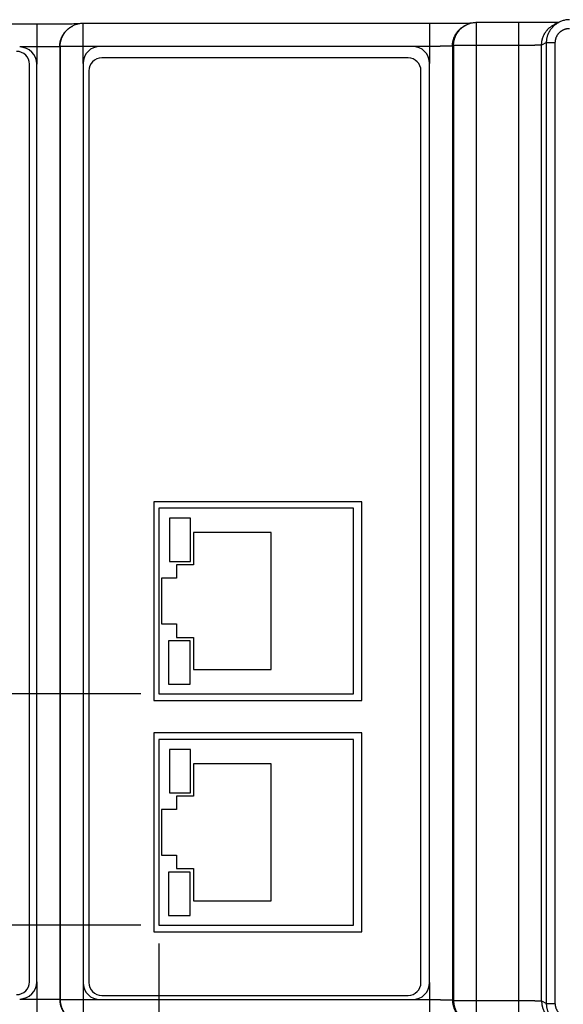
# Model space of a CAD drawing. Header units: inches. Extents: x 0 to 34, y 0 to 22.
# Tile 46 of 105: x 11.5 to 13.4, y 15.6 to 19. Entities that reach past the tile are written whole.
import ezdxf

# ---------------------------------------------------------------- set-up
doc = ezdxf.new("R2010")
doc.units = ezdxf.units.IN
doc.header["$LTSCALE"] = 1.87
doc.header["$MEASUREMENT"] = 0
doc.layers.get('0').update_dxf_attribs({"linetype": 'CONTINUOUS'})
doc.layers.add('DIMENSIONS', color=7, linetype='CONTINUOUS')
doc.styles.get("Standard").update_dxf_attribs({"font": 'txt', "width": 0.8})
doc.dimstyles.new('DIMSTYLE_1', dxfattribs={"dimtxt": 0.125, "dimasz": 0.18, "dimexe": 0.18, "dimexo": 0.0625, "dimgap": 0.09, "dimtad": 0, "dimtih": 1, "dimtoh": 1, "dimzin": 4, "dimdsep": 46, "dimtxsty": 'STANDARD', "dimblk": '_FILLED', "dimblk1": '_FILLED', "dimblk2": '_FILLED', "dimcen": 0.09, "dimadec": 0, "dimazin": 0, "dimtp": 0.02, "dimtm": 0.02, "dimtfac": 1, "dimtofl": 0, "dimtmove": 0, "dimatfit": 3, "dimldrblk": '_FILLED', "dimfxl": 1, "dimtolj": 1, "dimtzin": 4, "dimarcsym": 0})

# ---------------------------------------------------------------- blocks, each defined once
blk = doc.blocks.new('_FILLED')
at = {"color": 0, "linetype": 'BYBLOCK'}
blk.add_solid([(0, 0), (-1, 0.174), (-1, -0.174)], dxfattribs=at)
blk = doc.blocks.new('*D0')
at = {"layer": 'DIMENSIONS', "color": 2, "linetype": 'CONTINUOUS'}
for p, q in [((11.9755, 15.7939), (11.9755, 13.8833)), ((9.8887, 15.5649), (9.8887, 13.8833)), ((9.8887, 14.0083), (10.3071, 14.0083)), ((11.9755, 14.0083), (11.5571, 14.0083))]:
    blk.add_line(p, q, dxfattribs=at)
at = {"layer": 'DIMENSIONS', "color": 2, "linetype": 'CONTINUOUS', "xscale": 0.18, "yscale": 0.18, "zscale": 0.18, "rotation": 180}
blk.add_blockref('_FILLED', (9.8887, 14.0083), dxfattribs=at)
at = {"layer": 'DIMENSIONS', "color": 2, "linetype": 'CONTINUOUS', "xscale": 0.18, "yscale": 0.18, "zscale": 0.18}
blk.add_blockref('_FILLED', (11.9755, 14.0083), dxfattribs=at)
at = {"layer": 'DIMENSIONS', "color": 2, "linetype": 'CONTINUOUS', "width": 0.8}
for s, p in [('[', (10.8946, 13.9458)), (']', (11.3946, 13.9458)), ('2.09', (10.3696, 13.9458)), ('53.1', (10.9946, 13.9458))]:
    blk.add_text(s, height=0.125, dxfattribs=at).set_placement(p)
blk = doc.blocks.new('*D3')
at = {"layer": 'DIMENSIONS', "color": 2, "linetype": 'CONTINUOUS'}
for p, q in [((9.1387, 15.8564), (9.1387, 16.2164)), ((11.913, 15.8564), (9.0137, 15.8564)), ((9.9337, 15.5236), (9.0137, 15.5236)), ((9.1387, 15.5236), (9.1387, 14.9113)), ((9.1387, 14.9113), (8.8067, 14.9113))]:
    blk.add_line(p, q, dxfattribs=at)
at = {"layer": 'DIMENSIONS', "color": 2, "linetype": 'CONTINUOUS', "xscale": 0.18, "yscale": 0.18, "zscale": 0.18}
for p, rotation in [((9.1387, 15.8564), 270), ((9.1387, 15.5236), 90)]:
    blk.add_blockref('_FILLED', p, dxfattribs=dict(at, rotation=rotation))
at = {"layer": 'DIMENSIONS', "color": 2, "linetype": 'CONTINUOUS', "width": 0.8}
for s, p in [('.33', (7.8192, 14.8488)), ('[', (8.2442, 14.8488)), ('8.4', (8.3442, 14.8488)), (']', (8.6442, 14.8488))]:
    blk.add_text(s, height=0.125, dxfattribs=at).set_placement(p)
blk = doc.blocks.new('*D4')
at = {"layer": 'DIMENSIONS', "color": 2, "linetype": 'CONTINUOUS'}
for p, q in [((11.913, 16.6534), (7.2372, 16.6534)), ((7.3622, 16.6534), (7.3622, 16.2076)), ((7.3622, 15.5236), (7.3622, 15.9576)), ((9.9337, 15.5236), (7.2372, 15.5236))]:
    blk.add_line(p, q, dxfattribs=at)
at = {"layer": 'DIMENSIONS', "color": 2, "linetype": 'CONTINUOUS', "xscale": 0.18, "yscale": 0.18, "zscale": 0.18}
for p, rotation in [((7.3622, 16.6534), 90), ((7.3622, 15.5236), 270)]:
    blk.add_blockref('_FILLED', p, dxfattribs=dict(at, rotation=rotation))
at = {"layer": 'DIMENSIONS', "color": 2, "linetype": 'CONTINUOUS', "width": 0.8}
for s, p in [('[', (7.3247, 16.0201)), (']', (7.8247, 16.0201)), ('1.13', (6.7997, 16.0201)), ('28.7', (7.4247, 16.0201))]:
    blk.add_text(s, height=0.125, dxfattribs=at).set_placement(p)

msp = doc.modelspace()

# ---------------------------------------------------------------- linework, layer by layer
at = {"color": 7, "linetype": 'CONTINUOUS'}
for p, q in [((13.0689, 15.5183), (13.0689, 18.9667)), ((13.2248, 18.9667), (13.0689, 18.9667)), ((13.2145, 15.5183), (13.2145, 18.9667)), ((13.2408, 18.9668), (13.2248, 18.9667)), ((13.2512, 18.9668), (13.2408, 18.9668)), ((13.2665, 18.9668), (13.2512, 18.9668)), ((13.2764, 18.9669), (13.2665, 18.9668)), ((13.2907, 18.9669), (13.2764, 18.9669)), ((13.2999, 18.967), (13.2907, 18.9669)), ((13.3123, 18.967), (13.2999, 18.967)), ((13.3194, 18.9671), (13.3123, 18.967)), ((13.3285, 18.9672), (13.3194, 18.9671)), ((13.336, 18.9672), (13.3285, 18.9672)), ((13.3422, 18.9673), (13.336, 18.9672)), ((13.3541, 18.9684), (13.3367, 18.9598)), ((13.3474, 18.9674), (13.3422, 18.9673)), ((13.3521, 18.9675), (13.3474, 18.9674)), ((11.5657, 18.9614), (9.9962, 18.9614)), ((11.5554, 18.9614), (11.5554, 18.8236)), ((11.5816, 18.9614), (11.5657, 18.9614)), ((11.5921, 18.9615), (11.5816, 18.9614)), ((11.6073, 18.9615), (11.5921, 18.9615)), ((11.6172, 18.9615), (11.6073, 18.9615)), ((11.6315, 18.9616), (11.6172, 18.9615)), ((11.6406, 18.9616), (11.6315, 18.9616)), ((11.6531, 18.9617), (11.6406, 18.9616)), ((11.6602, 18.9618), (11.6531, 18.9617)), ((11.6693, 18.9618), (11.6602, 18.9618)), ((11.6768, 18.9619), (11.6693, 18.9618)), ((11.6831, 18.962), (11.6768, 18.9619)), ((11.6792, 18.9552), (11.6776, 18.9544)), ((11.6883, 18.9621), (11.6831, 18.962)), ((11.6925, 18.9621), (11.6883, 18.9621)), ((11.6969, 18.9622), (11.6925, 18.9621)), ((11.7004, 18.9623), (11.6969, 18.9622)), ((11.7144, 18.8258), (11.7144, 18.9636)), ((12.9181, 18.9636), (11.7144, 18.9636)), ((12.9078, 18.9636), (12.9078, 18.8258)), ((12.934, 18.9636), (12.9181, 18.9636)), ((12.9444, 18.9636), (12.934, 18.9636)), ((12.9597, 18.9636), (12.9444, 18.9636)), ((12.9696, 18.9637), (12.9597, 18.9636)), ((12.9838, 18.9637), (12.9696, 18.9637)), ((12.993, 18.9638), (12.9838, 18.9637)), ((13.0055, 18.9638), (12.993, 18.9638)), ((13.0158, 18.9639), (13.0055, 18.9638)), ((13.0243, 18.964), (13.0158, 18.9639)), ((13.0314, 18.9641), (13.0243, 18.964)), ((13.0337, 18.9584), (13.03, 18.9566)), ((13.0373, 18.9641), (13.0314, 18.9641)), ((13.0422, 18.9642), (13.0373, 18.9641)), ((13.0461, 18.9643), (13.0422, 18.9642)), ((13.0497, 18.9643), (13.0461, 18.9643)), ((13.3105, 18.898), (13.2932, 18.8894)), ((13.3105, 15.587), (13.3105, 18.898)), ((13.3105, 18.898), (13.3405, 18.898)), ((13.3405, 15.587), (13.3405, 18.898)), ((11.5554, 18.8827), (11.4964, 18.8827)), ((11.6357, 18.8848), (11.6341, 18.884)), ((11.6341, 18.884), (11.6341, 15.601)), ((11.6357, 18.8848), (11.6357, 15.6002)), ((11.7735, 18.8848), (11.6357, 18.8848)), ((12.8487, 18.8848), (11.7735, 18.8848)), ((12.9078, 18.8848), (12.8487, 18.8848)), ((12.9902, 18.888), (12.9865, 18.8862)), ((12.9865, 18.8862), (12.9865, 15.5989)), ((12.9902, 18.888), (12.9902, 15.597)), ((13.2145, 18.888), (12.9902, 18.888)), ((13.2932, 15.5957), (13.2932, 18.8894)), ((12.8337, 18.8448), (11.7786, 18.8448)), ((11.5299, 15.6614), (11.5299, 18.8236)), ((11.5554, 15.6614), (11.5554, 18.8236)), ((11.7144, 18.8258), (11.7144, 15.6593)), ((11.7345, 18.8008), (11.7345, 15.6589)), ((12.8778, 15.6589), (12.8778, 18.8008)), ((12.9078, 15.6593), (12.9078, 18.8258)), ((11.9587, 17.3158), (11.9587, 16.6307)), ((12.6741, 17.3158), (11.9587, 17.3158)), ((12.6738, 16.6307), (12.6738, 17.3158)), ((12.6741, 16.6307), (12.6741, 17.3158)), ((11.9755, 17.2936), (11.9755, 16.6534)), ((12.6456, 17.2936), (11.9755, 17.2936)), ((12.6456, 16.6534), (12.6456, 17.2936)), ((12.0123, 17.2588), (12.0123, 17.1098)), ((12.0842, 17.2588), (12.0123, 17.2588)), ((12.0842, 17.1098), (12.0842, 17.2588)), ((12.0948, 17.2097), (12.0948, 17.0985)), ((12.3626, 17.2097), (12.0948, 17.2097)), ((12.3626, 16.7373), (12.3626, 17.2097)), ((12.0123, 17.1098), (12.0842, 17.1098)), ((12.0358, 17.0985), (12.0358, 17.0523)), ((12.0948, 17.0985), (12.0358, 17.0985)), ((11.9846, 17.0523), (11.9846, 16.8948)), ((12.0358, 17.0523), (11.9846, 17.0523)), ((11.9846, 16.8948), (12.0358, 16.8948)), ((12.0358, 16.8948), (12.0358, 16.8485)), ((12.0092, 16.8369), (12.0092, 16.6871)), ((12.0834, 16.8369), (12.0092, 16.8369)), ((12.0358, 16.8485), (12.0948, 16.8485)), ((12.0834, 16.6871), (12.0834, 16.8369)), ((12.0948, 16.8485), (12.0948, 16.7373)), ((12.0948, 16.7373), (12.3626, 16.7373)), ((12.0092, 16.6871), (12.0834, 16.6871)), ((11.9587, 16.6307), (12.6741, 16.6307)), ((11.9755, 16.6534), (12.6456, 16.6534)), ((11.9587, 16.5193), (11.9587, 15.8343)), ((12.6741, 16.5193), (11.9587, 16.5193)), ((11.9755, 16.4966), (11.9755, 15.8564)), ((12.6456, 16.4966), (11.9755, 16.4966)), ((12.6456, 15.8564), (12.6456, 16.4966)), ((12.6738, 15.8343), (12.6738, 16.5193)), ((12.6741, 15.8343), (12.6741, 16.5193)), ((12.0123, 16.4618), (12.0123, 16.3128)), ((12.0842, 16.4618), (12.0123, 16.4618)), ((12.0842, 16.3128), (12.0842, 16.4618)), ((12.0948, 16.4127), (12.0948, 16.3015)), ((12.3626, 16.4127), (12.0948, 16.4127)), ((12.3626, 15.9403), (12.3626, 16.4127)), ((12.0123, 16.3128), (12.0842, 16.3128)), ((12.0358, 16.3015), (12.0358, 16.2553)), ((12.0948, 16.3015), (12.0358, 16.3015)), ((11.9846, 16.2553), (11.9846, 16.0978)), ((12.0358, 16.2553), (11.9846, 16.2553)), ((11.9846, 16.0978), (12.0358, 16.0978)), ((12.0358, 16.0978), (12.0358, 16.0515)), ((12.0358, 16.0515), (12.0948, 16.0515)), ((12.0948, 16.0515), (12.0948, 15.9403)), ((12.0092, 16.0399), (12.0092, 15.8901)), ((12.0834, 16.0399), (12.0092, 16.0399)), ((12.0834, 15.8901), (12.0834, 16.0399)), ((12.0948, 15.9403), (12.3626, 15.9403)), ((12.0092, 15.8901), (12.0834, 15.8901)), ((11.9755, 15.8564), (12.6456, 15.8564)), ((11.9587, 15.8343), (12.6741, 15.8343)), ((11.5554, 15.6614), (11.5554, 15.5236)), ((11.7144, 15.6592), (11.7144, 15.5215)), ((12.9078, 15.6592), (12.9078, 15.5215)), ((11.7786, 15.6148), (12.8337, 15.6148)), ((11.4964, 15.6023), (11.5554, 15.6023)), ((11.6341, 15.601), (11.6357, 15.6002)), ((11.6357, 15.6002), (11.7735, 15.6002)), ((11.7735, 15.6002), (12.8487, 15.6002)), ((12.8487, 15.6002), (12.9078, 15.6002)), ((12.9865, 15.5989), (12.9902, 15.597)), ((12.9902, 15.597), (13.2145, 15.597)), ((13.2932, 15.5957), (13.3105, 15.587)), ((13.3105, 15.587), (13.3405, 15.587))]:
    msp.add_line(p, q, dxfattribs=at)
for points in [[(13.0689, 18.9667), (13.0665, 18.9667), (13.0633, 18.9665), (13.0602, 18.9663), (13.0571, 18.9658), (13.0539, 18.9653), (13.0509, 18.9646), (13.0478, 18.9638), (13.0447, 18.9629), (13.0417, 18.9619), (13.0387, 18.9607), (13.0358, 18.9594), (13.0337, 18.9584)], [(13.3893, 18.9767), (13.3863, 18.9767), (13.3831, 18.9765), (13.38, 18.9762), (13.3768, 18.9758), (13.3737, 18.9752), (13.3706, 18.9745), (13.3675, 18.9737), (13.3645, 18.9727), (13.3615, 18.9717), (13.3585, 18.9705), (13.3556, 18.9692), (13.3541, 18.9684)], [(11.7144, 18.9636), (11.712, 18.9635), (11.7088, 18.9634), (11.7057, 18.9631), (11.7026, 18.9627), (11.6995, 18.9621), (11.6964, 18.9615), (11.6933, 18.9607), (11.6902, 18.9597), (11.6872, 18.9587), (11.6842, 18.9575), (11.6813, 18.9562), (11.6792, 18.9552)]]:
    msp.add_lwpolyline(points, dxfattribs=at)
for centre, radius, start, end in [((11.4858, 18.8236), 0.0441, 0, 90), ((11.4964, 18.8236), 0.0591, 0.0251, 89.9749), ((11.7735, 18.8258), 0.0591, 90.0251, 179.9749), ((12.8487, 18.8258), 0.0591, 0.0251, 89.9749), ((11.7786, 18.8008), 0.0441, 90, 180), ((12.8337, 18.8008), 0.0441, 0, 90), ((11.4858, 15.6614), 0.0441, 270, 360), ((11.4964, 15.6614), 0.0591, 270.0251, 359.9749), ((11.7735, 15.6593), 0.0591, 180.0251, 269.9749), ((11.7786, 15.6589), 0.0441, 180, 270), ((12.8337, 15.6589), 0.0441, 270, 360), ((12.8487, 15.6593), 0.0591, 270.0251, 359.9749)]:
    msp.add_arc(centre, radius, start, end, dxfattribs=at)
for points, knots in [([(13.3105, 18.898), (13.3105, 18.8991), (13.3106, 18.9012), (13.3108, 18.9043), (13.3111, 18.9075), (13.3115, 18.9106), (13.3121, 18.9138), (13.3128, 18.9169), (13.3136, 18.9199), (13.3146, 18.9229), (13.3156, 18.9259), (13.3168, 18.9289), (13.3181, 18.9318), (13.3195, 18.9346), (13.3211, 18.9374), (13.3227, 18.9401), (13.3244, 18.9427), (13.3263, 18.9453), (13.3283, 18.9478), (13.3303, 18.9502), (13.3325, 18.9526), (13.3347, 18.9548), (13.337, 18.957), (13.3394, 18.959), (13.3419, 18.961), (13.3445, 18.9628), (13.3472, 18.9646), (13.3499, 18.9662), (13.3522, 18.9675), (13.3536, 18.9682), (13.3541, 18.9684)], [0, 0, 0, 0, 0.036377, 0.072757, 0.109138, 0.145518, 0.181896, 0.218276, 0.254657, 0.291039, 0.327421, 0.363798, 0.400168, 0.436536, 0.472905, 0.509275, 0.545646, 0.582017, 0.618387, 0.654757, 0.691127, 0.727501, 0.763878, 0.800255, 0.836631, 0.873008, 0.909387, 0.945768, 0.982148, 1, 1, 1, 1]), ([(11.6341, 18.884), (11.6341, 18.8851), (11.6342, 18.8872), (11.6344, 18.8904), (11.6347, 18.8935), (11.6351, 18.8967), (11.6357, 18.8998), (11.6364, 18.9029), (11.6372, 18.9059), (11.6382, 18.909), (11.6392, 18.912), (11.6404, 18.9149), (11.6417, 18.9178), (11.6431, 18.9206), (11.6447, 18.9234), (11.6463, 18.9261), (11.648, 18.9288), (11.6499, 18.9313), (11.6519, 18.9338), (11.6539, 18.9363), (11.6561, 18.9386), (11.6583, 18.9408), (11.6606, 18.943), (11.6631, 18.945), (11.6655, 18.947), (11.6681, 18.9488), (11.6708, 18.9506), (11.6735, 18.9522), (11.6758, 18.9535), (11.6772, 18.9542), (11.6776, 18.9544)], [0, 0, 0, 0, 0.036409, 0.072817, 0.109226, 0.145634, 0.182041, 0.218449, 0.254856, 0.291263, 0.32767, 0.364076, 0.400483, 0.436889, 0.473294, 0.5097, 0.546105, 0.58251, 0.618915, 0.655319, 0.691724, 0.728128, 0.764532, 0.800936, 0.83734, 0.873744, 0.910148, 0.946552, 0.982956, 1, 1, 1, 1]), ([(11.6357, 18.8848), (11.6357, 18.8859), (11.6357, 18.888), (11.6359, 18.8911), (11.6362, 18.8943), (11.6367, 18.8974), (11.6373, 18.9006), (11.638, 18.9037), (11.6388, 18.9067), (11.6397, 18.9098), (11.6408, 18.9127), (11.642, 18.9157), (11.6433, 18.9186), (11.6447, 18.9214), (11.6462, 18.9242), (11.6479, 18.9269), (11.6496, 18.9296), (11.6515, 18.9321), (11.6534, 18.9346), (11.6555, 18.937), (11.6576, 18.9394), (11.6599, 18.9416), (11.6622, 18.9438), (11.6646, 18.9458), (11.6671, 18.9478), (11.6697, 18.9496), (11.6723, 18.9514), (11.675, 18.953), (11.6774, 18.9543), (11.6788, 18.955), (11.6792, 18.9552)], [0, 0, 0, 0, 0.036369, 0.072741, 0.109118, 0.1455, 0.181884, 0.218265, 0.254646, 0.291026, 0.327407, 0.363788, 0.400168, 0.436548, 0.472927, 0.509307, 0.545686, 0.582064, 0.618443, 0.654822, 0.6912, 0.727578, 0.763956, 0.800334, 0.836711, 0.873089, 0.909467, 0.945844, 0.982222, 1, 1, 1, 1]), ([(12.9865, 18.8862), (12.9865, 18.8872), (12.9865, 18.8893), (12.9867, 18.8925), (12.987, 18.8957), (12.9875, 18.8988), (12.9881, 18.9019), (12.9888, 18.905), (12.9896, 18.9081), (12.9905, 18.9111), (12.9916, 18.9141), (12.9928, 18.917), (12.9941, 18.9199), (12.9955, 18.9228), (12.997, 18.9255), (12.9987, 18.9283), (13.0004, 18.9309), (13.0023, 18.9335), (13.0042, 18.936), (13.0063, 18.9384), (13.0084, 18.9407), (13.0107, 18.943), (13.013, 18.9451), (13.0154, 18.9472), (13.0179, 18.9491), (13.0205, 18.951), (13.0231, 18.9527), (13.0258, 18.9544), (13.0281, 18.9556), (13.0295, 18.9563), (13.03, 18.9566)], [0, 0, 0, 0, 0.036409, 0.072817, 0.109226, 0.145634, 0.182041, 0.218449, 0.254856, 0.291263, 0.32767, 0.364076, 0.400483, 0.436889, 0.473294, 0.5097, 0.546105, 0.58251, 0.618915, 0.655319, 0.691724, 0.728128, 0.764532, 0.800936, 0.83734, 0.873744, 0.910148, 0.946552, 0.982956, 1, 1, 1, 1]), ([(12.9902, 18.888), (12.9902, 18.8891), (12.9902, 18.8912), (12.9904, 18.8943), (12.9907, 18.8975), (12.9912, 18.9006), (12.9918, 18.9038), (12.9924, 18.9069), (12.9933, 18.9099), (12.9942, 18.9129), (12.9953, 18.9159), (12.9965, 18.9189), (12.9978, 18.9218), (12.9992, 18.9246), (13.0007, 18.9274), (13.0023, 18.9301), (13.0041, 18.9327), (13.0059, 18.9353), (13.0079, 18.9378), (13.01, 18.9402), (13.0121, 18.9426), (13.0144, 18.9448), (13.0167, 18.947), (13.0191, 18.949), (13.0216, 18.951), (13.0242, 18.9528), (13.0268, 18.9546), (13.0295, 18.9562), (13.0318, 18.9575), (13.0332, 18.9582), (13.0337, 18.9584)], [0, 0, 0, 0, 0.036369, 0.072741, 0.109118, 0.1455, 0.181884, 0.218265, 0.254646, 0.291026, 0.327407, 0.363788, 0.400168, 0.436548, 0.472927, 0.509307, 0.545686, 0.582064, 0.618443, 0.654822, 0.6912, 0.727578, 0.763956, 0.800334, 0.836711, 0.873089, 0.909467, 0.945844, 0.982222, 1, 1, 1, 1]), ([(13.2932, 18.8894), (13.2932, 18.8904), (13.2933, 18.8925), (13.2935, 18.8957), (13.2938, 18.8988), (13.2942, 18.902), (13.2948, 18.9051), (13.2955, 18.9082), (13.2963, 18.9113), (13.2973, 18.9143), (13.2983, 18.9173), (13.2995, 18.9202), (13.3008, 18.9231), (13.3022, 18.926), (13.3038, 18.9287), (13.3054, 18.9315), (13.3071, 18.9341), (13.309, 18.9367), (13.311, 18.9392), (13.313, 18.9416), (13.3152, 18.9439), (13.3174, 18.9462), (13.3197, 18.9483), (13.3222, 18.9504), (13.3246, 18.9523), (13.3272, 18.9542), (13.3299, 18.9559), (13.3326, 18.9576), (13.3349, 18.9588), (13.3363, 18.9595), (13.3367, 18.9598)], [0, 0, 0, 0, 0.036397, 0.072793, 0.109189, 0.145585, 0.181981, 0.218377, 0.254772, 0.291167, 0.327562, 0.363956, 0.40035, 0.436744, 0.473138, 0.509531, 0.545924, 0.582317, 0.61871, 0.655103, 0.691495, 0.727887, 0.76428, 0.800672, 0.837064, 0.873456, 0.909847, 0.946239, 0.982631, 1, 1, 1, 1]), ([(13.3405, 18.898), (13.3405, 18.8987), (13.3406, 18.9002), (13.3407, 18.9024), (13.3409, 18.9045), (13.3413, 18.9067), (13.3417, 18.9088), (13.3423, 18.911), (13.3429, 18.9131), (13.3436, 18.9151), (13.3444, 18.9172), (13.3453, 18.9191), (13.3463, 18.9211), (13.3474, 18.923), (13.3486, 18.9249), (13.3498, 18.9267), (13.3511, 18.9284), (13.3525, 18.9301), (13.354, 18.9317), (13.3556, 18.9332), (13.3572, 18.9347), (13.3589, 18.9361), (13.3606, 18.9375), (13.3624, 18.9387), (13.3643, 18.9399), (13.3662, 18.9409), (13.3681, 18.9419), (13.3701, 18.9428), (13.3722, 18.9437), (13.3742, 18.9444), (13.3763, 18.945), (13.3784, 18.9455), (13.3806, 18.946), (13.3827, 18.9463), (13.3849, 18.9466), (13.3871, 18.9467), (13.3885, 18.9467), (13.3893, 18.9467)], [0, 0, 0, 0, 0.028445, 0.056937, 0.085464, 0.114016, 0.142584, 0.171163, 0.199747, 0.228333, 0.256921, 0.285513, 0.314108, 0.342702, 0.37129, 0.399872, 0.428455, 0.457044, 0.485639, 0.514238, 0.542835, 0.571427, 0.600012, 0.628595, 0.657185, 0.685783, 0.714384, 0.742982, 0.771576, 0.800167, 0.828753, 0.857337, 0.885917, 0.914486, 0.943032, 0.971541, 1, 1, 1, 1]), ([(11.6341, 18.884), (11.6341, 18.884), (11.634, 18.884), (11.6337, 18.8839), (11.6334, 18.8839), (11.6329, 18.8838), (11.6323, 18.8838), (11.6315, 18.8837), (11.6307, 18.8836), (11.6297, 18.8836), (11.6286, 18.8835), (11.6274, 18.8835), (11.6261, 18.8834), (11.6246, 18.8834), (11.6231, 18.8833), (11.6214, 18.8833), (11.6197, 18.8833), (11.6178, 18.8832), (11.6159, 18.8832), (11.6138, 18.8831), (11.6117, 18.8831), (11.6094, 18.8831), (11.6071, 18.883), (11.6047, 18.883), (11.6022, 18.8829), (11.5997, 18.8829), (11.5971, 18.8829), (11.5944, 18.8829), (11.5916, 18.8828), (11.5888, 18.8828), (11.5859, 18.8828), (11.583, 18.8828), (11.5801, 18.8827), (11.5771, 18.8827), (11.574, 18.8827), (11.571, 18.8827), (11.5679, 18.8827), (11.5648, 18.8827), (11.5617, 18.8827), (11.5585, 18.8827), (11.5565, 18.8827), (11.5554, 18.8827)], [0, 0, 0, 0, 0.001641, 0.004785, 0.009479, 0.015729, 0.023533, 0.032885, 0.043771, 0.056171, 0.070066, 0.085435, 0.102256, 0.1205, 0.140135, 0.161133, 0.183462, 0.207087, 0.231965, 0.258051, 0.285306, 0.313691, 0.343165, 0.373686, 0.405207, 0.437674, 0.471031, 0.505225, 0.540208, 0.575928, 0.612324, 0.649333, 0.686898, 0.724962, 0.763464, 0.802334, 0.841499, 0.880903, 0.920491, 0.960209, 1, 1, 1, 1]), ([(12.9865, 18.8862), (12.9865, 18.8861), (12.9863, 18.8861), (12.9861, 18.886), (12.9857, 18.886), (12.9852, 18.8859), (12.9846, 18.8859), (12.9839, 18.8858), (12.983, 18.8858), (12.9821, 18.8857), (12.981, 18.8857), (12.9798, 18.8856), (12.9784, 18.8856), (12.977, 18.8855), (12.9755, 18.8855), (12.9738, 18.8854), (12.972, 18.8854), (12.9702, 18.8853), (12.9682, 18.8853), (12.9662, 18.8853), (12.964, 18.8852), (12.9618, 18.8852), (12.9595, 18.8851), (12.9571, 18.8851), (12.9546, 18.8851), (12.952, 18.885), (12.9494, 18.885), (12.9467, 18.885), (12.944, 18.885), (12.9412, 18.8849), (12.9383, 18.8849), (12.9354, 18.8849), (12.9324, 18.8849), (12.9294, 18.8849), (12.9264, 18.8848), (12.9233, 18.8848), (12.9202, 18.8848), (12.9171, 18.8848), (12.914, 18.8848), (12.9109, 18.8848), (12.9088, 18.8848), (12.9078, 18.8848)], [0, 0, 0, 0, 0.001641, 0.004785, 0.009479, 0.015729, 0.023533, 0.032885, 0.043771, 0.056171, 0.070066, 0.085435, 0.102256, 0.1205, 0.140135, 0.161133, 0.183462, 0.207087, 0.231965, 0.258051, 0.285306, 0.313691, 0.343165, 0.373686, 0.405207, 0.437674, 0.471031, 0.505225, 0.540208, 0.575928, 0.612324, 0.649333, 0.686898, 0.724962, 0.763464, 0.802334, 0.841499, 0.880903, 0.920491, 0.960209, 1, 1, 1, 1]), ([(13.2932, 18.8894), (13.2932, 18.8893), (13.2931, 18.8893), (13.2928, 18.8892), (13.2925, 18.8892), (13.292, 18.8891), (13.2914, 18.8891), (13.2906, 18.889), (13.2898, 18.889), (13.2888, 18.8889), (13.2877, 18.8889), (13.2865, 18.8888), (13.2852, 18.8888), (13.2837, 18.8887), (13.2822, 18.8887), (13.2805, 18.8886), (13.2788, 18.8886), (13.2769, 18.8885), (13.275, 18.8885), (13.2729, 18.8885), (13.2708, 18.8884), (13.2685, 18.8884), (13.2662, 18.8883), (13.2638, 18.8883), (13.2613, 18.8883), (13.2588, 18.8882), (13.2561, 18.8882), (13.2535, 18.8882), (13.2507, 18.8882), (13.2479, 18.8881), (13.245, 18.8881), (13.2421, 18.8881), (13.2392, 18.8881), (13.2362, 18.8881), (13.2331, 18.888), (13.2301, 18.888), (13.227, 18.888), (13.2239, 18.888), (13.2208, 18.888), (13.2176, 18.888), (13.2155, 18.888), (13.2145, 18.888)], [0, 0, 0, 0, 0.001641, 0.004787, 0.009482, 0.015735, 0.023542, 0.032896, 0.043784, 0.056187, 0.070084, 0.085456, 0.102279, 0.120524, 0.140159, 0.161155, 0.18348, 0.207102, 0.231977, 0.258064, 0.28532, 0.313705, 0.343179, 0.373701, 0.405226, 0.4377, 0.471063, 0.505264, 0.540251, 0.575973, 0.612369, 0.649376, 0.686939, 0.725001, 0.763502, 0.802369, 0.841529, 0.880925, 0.920505, 0.960214, 1, 1, 1, 1]), ([(11.5554, 15.6023), (11.5565, 15.6023), (11.5585, 15.6023), (11.5617, 15.6023), (11.5648, 15.6023), (11.5679, 15.6023), (11.571, 15.6023), (11.574, 15.6023), (11.5771, 15.6023), (11.5801, 15.6023), (11.583, 15.6023), (11.5859, 15.6022), (11.5888, 15.6022), (11.5916, 15.6022), (11.5944, 15.6022), (11.5971, 15.6021), (11.5997, 15.6021), (11.6022, 15.6021), (11.6047, 15.602), (11.6071, 15.602), (11.6094, 15.602), (11.6117, 15.6019), (11.6138, 15.6019), (11.6159, 15.6019), (11.6178, 15.6018), (11.6197, 15.6018), (11.6214, 15.6017), (11.6231, 15.6017), (11.6246, 15.6016), (11.6261, 15.6016), (11.6274, 15.6015), (11.6286, 15.6015), (11.6297, 15.6014), (11.6307, 15.6014), (11.6315, 15.6013), (11.6323, 15.6013), (11.6329, 15.6012), (11.6334, 15.6012), (11.6337, 15.6011), (11.634, 15.6011), (11.6341, 15.601), (11.6341, 15.601)], [0, 0, 0, 0, 0.039791, 0.079509, 0.119097, 0.158501, 0.197666, 0.236536, 0.275038, 0.313102, 0.350667, 0.387676, 0.424072, 0.459792, 0.494775, 0.528969, 0.562326, 0.594793, 0.626314, 0.656835, 0.686309, 0.714694, 0.741949, 0.768035, 0.792913, 0.816538, 0.838867, 0.859865, 0.8795, 0.897744, 0.914565, 0.929934, 0.943829, 0.956229, 0.967115, 0.976467, 0.984271, 0.990521, 0.995215, 0.998359, 1, 1, 1, 1]), ([(11.6341, 15.601), (11.6341, 15.5999), (11.6342, 15.5978), (11.6344, 15.5947), (11.6347, 15.5915), (11.6351, 15.5884), (11.6357, 15.5852), (11.6364, 15.5821), (11.6372, 15.5791), (11.6382, 15.5761), (11.6392, 15.5731), (11.6404, 15.5701), (11.6417, 15.5672), (11.6431, 15.5644), (11.6447, 15.5616), (11.6463, 15.5589), (11.648, 15.5563), (11.6499, 15.5537), (11.6519, 15.5512), (11.6539, 15.5488), (11.6561, 15.5464), (11.6583, 15.5442), (11.6606, 15.542), (11.6631, 15.54), (11.6655, 15.538), (11.6681, 15.5362), (11.6708, 15.5344), (11.6735, 15.5328), (11.6758, 15.5315), (11.6772, 15.5308), (11.6776, 15.5306)], [0, 0, 0, 0, 0.036409, 0.072817, 0.109225, 0.145633, 0.182041, 0.218448, 0.254855, 0.291262, 0.327668, 0.364075, 0.400481, 0.436887, 0.473292, 0.509697, 0.546103, 0.582507, 0.618912, 0.655317, 0.691721, 0.728125, 0.764529, 0.800933, 0.837337, 0.873741, 0.910144, 0.946548, 0.982952, 1, 1, 1, 1]), ([(11.6357, 15.6002), (11.6357, 15.5992), (11.6357, 15.597), (11.6359, 15.5939), (11.6362, 15.5907), (11.6367, 15.5876), (11.6373, 15.5845), (11.638, 15.5814), (11.6388, 15.5783), (11.6397, 15.5753), (11.6408, 15.5723), (11.642, 15.5693), (11.6433, 15.5664), (11.6447, 15.5636), (11.6462, 15.5608), (11.6479, 15.5581), (11.6496, 15.5555), (11.6515, 15.5529), (11.6534, 15.5504), (11.6555, 15.548), (11.6576, 15.5457), (11.6599, 15.5434), (11.6622, 15.5413), (11.6646, 15.5392), (11.6671, 15.5372), (11.6697, 15.5354), (11.6723, 15.5336), (11.675, 15.532), (11.6774, 15.5307), (11.6788, 15.53), (11.6792, 15.5298)], [0, 0, 0, 0, 0.036369, 0.072741, 0.109118, 0.1455, 0.181884, 0.218265, 0.254646, 0.291026, 0.327407, 0.363788, 0.400168, 0.436548, 0.472927, 0.509307, 0.545686, 0.582064, 0.618443, 0.654822, 0.6912, 0.727578, 0.763956, 0.800334, 0.836711, 0.873089, 0.909467, 0.945844, 0.982222, 1, 1, 1, 1]), ([(12.9078, 15.6002), (12.9088, 15.6002), (12.9109, 15.6002), (12.914, 15.6002), (12.9171, 15.6002), (12.9202, 15.6002), (12.9233, 15.6002), (12.9264, 15.6002), (12.9294, 15.6002), (12.9324, 15.6001), (12.9354, 15.6001), (12.9383, 15.6001), (12.9412, 15.6001), (12.944, 15.6001), (12.9467, 15.6), (12.9494, 15.6), (12.952, 15.6), (12.9546, 15.5999), (12.9571, 15.5999), (12.9595, 15.5999), (12.9618, 15.5998), (12.964, 15.5998), (12.9662, 15.5998), (12.9682, 15.5997), (12.9702, 15.5997), (12.972, 15.5996), (12.9738, 15.5996), (12.9755, 15.5995), (12.977, 15.5995), (12.9784, 15.5994), (12.9798, 15.5994), (12.981, 15.5993), (12.9821, 15.5993), (12.983, 15.5992), (12.9839, 15.5992), (12.9846, 15.5991), (12.9852, 15.5991), (12.9857, 15.599), (12.9861, 15.599), (12.9863, 15.5989), (12.9865, 15.5989), (12.9865, 15.5989)], [0, 0, 0, 0, 0.039791, 0.079509, 0.119097, 0.158501, 0.197666, 0.236536, 0.275038, 0.313102, 0.350667, 0.387676, 0.424072, 0.459792, 0.494775, 0.528969, 0.562326, 0.594793, 0.626314, 0.656835, 0.686309, 0.714694, 0.741949, 0.768035, 0.792913, 0.816538, 0.838867, 0.859865, 0.8795, 0.897744, 0.914565, 0.929934, 0.943829, 0.956229, 0.967115, 0.976467, 0.984271, 0.990521, 0.995215, 0.998359, 1, 1, 1, 1]), ([(12.9865, 15.5989), (12.9865, 15.5978), (12.9865, 15.5957), (12.9867, 15.5925), (12.987, 15.5894), (12.9875, 15.5862), (12.9881, 15.5831), (12.9888, 15.58), (12.9896, 15.5769), (12.9905, 15.5739), (12.9916, 15.5709), (12.9928, 15.568), (12.9941, 15.5651), (12.9955, 15.5623), (12.997, 15.5595), (12.9987, 15.5568), (13.0004, 15.5541), (13.0023, 15.5515), (13.0042, 15.549), (13.0063, 15.5466), (13.0084, 15.5443), (13.0107, 15.5421), (13.013, 15.5399), (13.0154, 15.5379), (13.0179, 15.5359), (13.0205, 15.534), (13.0231, 15.5323), (13.0258, 15.5307), (13.0281, 15.5294), (13.0295, 15.5287), (13.03, 15.5285)], [0, 0, 0, 0, 0.036409, 0.072817, 0.109225, 0.145633, 0.182041, 0.218448, 0.254855, 0.291262, 0.327668, 0.364075, 0.400481, 0.436887, 0.473292, 0.509697, 0.546103, 0.582507, 0.618912, 0.655317, 0.691721, 0.728125, 0.764529, 0.800933, 0.837337, 0.873741, 0.910144, 0.946548, 0.982952, 1, 1, 1, 1]), ([(12.9902, 15.597), (12.9902, 15.596), (12.9902, 15.5938), (12.9904, 15.5907), (12.9907, 15.5875), (12.9912, 15.5844), (12.9918, 15.5813), (12.9924, 15.5782), (12.9933, 15.5751), (12.9942, 15.5721), (12.9953, 15.5691), (12.9965, 15.5661), (12.9978, 15.5633), (12.9992, 15.5604), (13.0007, 15.5576), (13.0023, 15.5549), (13.0041, 15.5523), (13.0059, 15.5497), (13.0079, 15.5472), (13.01, 15.5448), (13.0121, 15.5425), (13.0144, 15.5402), (13.0167, 15.5381), (13.0191, 15.536), (13.0216, 15.5341), (13.0242, 15.5322), (13.0268, 15.5305), (13.0295, 15.5288), (13.0318, 15.5275), (13.0332, 15.5268), (13.0337, 15.5266)], [0, 0, 0, 0, 0.036369, 0.072741, 0.109118, 0.1455, 0.181884, 0.218265, 0.254646, 0.291026, 0.327407, 0.363788, 0.400168, 0.436548, 0.472927, 0.509307, 0.545686, 0.582064, 0.618443, 0.654822, 0.6912, 0.727578, 0.763956, 0.800334, 0.836711, 0.873089, 0.909467, 0.945844, 0.982222, 1, 1, 1, 1]), ([(13.2145, 15.597), (13.2155, 15.597), (13.2176, 15.597), (13.2208, 15.597), (13.2239, 15.597), (13.227, 15.597), (13.2301, 15.597), (13.2331, 15.597), (13.2362, 15.597), (13.2392, 15.597), (13.2421, 15.5969), (13.245, 15.5969), (13.2479, 15.5969), (13.2507, 15.5969), (13.2535, 15.5968), (13.2561, 15.5968), (13.2588, 15.5968), (13.2613, 15.5968), (13.2638, 15.5967), (13.2662, 15.5967), (13.2685, 15.5966), (13.2708, 15.5966), (13.2729, 15.5966), (13.275, 15.5965), (13.2769, 15.5965), (13.2788, 15.5964), (13.2805, 15.5964), (13.2822, 15.5963), (13.2837, 15.5963), (13.2852, 15.5963), (13.2865, 15.5962), (13.2877, 15.5962), (13.2888, 15.5961), (13.2898, 15.5961), (13.2906, 15.596), (13.2914, 15.5959), (13.292, 15.5959), (13.2925, 15.5958), (13.2928, 15.5958), (13.2931, 15.5957), (13.2932, 15.5957), (13.2932, 15.5957)], [0, 0, 0, 0, 0.039786, 0.079495, 0.119075, 0.158471, 0.197631, 0.236498, 0.274999, 0.313061, 0.350624, 0.387631, 0.424027, 0.459749, 0.494736, 0.528937, 0.5623, 0.594774, 0.626299, 0.656821, 0.686295, 0.71468, 0.741936, 0.768023, 0.792898, 0.81652, 0.838845, 0.859841, 0.879476, 0.897721, 0.914544, 0.929916, 0.943813, 0.956216, 0.967104, 0.976458, 0.984265, 0.990518, 0.995213, 0.998359, 1, 1, 1, 1]), ([(13.2932, 15.5957), (13.2932, 15.5946), (13.2933, 15.5925), (13.2935, 15.5893), (13.2938, 15.5862), (13.2942, 15.583), (13.2948, 15.5799), (13.2955, 15.5768), (13.2963, 15.5738), (13.2973, 15.5707), (13.2983, 15.5677), (13.2995, 15.5648), (13.3008, 15.5619), (13.3022, 15.5591), (13.3038, 15.5563), (13.3054, 15.5536), (13.3071, 15.5509), (13.309, 15.5484), (13.311, 15.5459), (13.313, 15.5434), (13.3152, 15.5411), (13.3174, 15.5389), (13.3197, 15.5367), (13.3222, 15.5347), (13.3246, 15.5327), (13.3272, 15.5308), (13.3299, 15.5291), (13.3326, 15.5275), (13.3349, 15.5262), (13.3363, 15.5255), (13.3367, 15.5253)], [0, 0, 0, 0, 0.036397, 0.072793, 0.109189, 0.145585, 0.181981, 0.218376, 0.254771, 0.291166, 0.327561, 0.363955, 0.400349, 0.436743, 0.473136, 0.50953, 0.545923, 0.582316, 0.618708, 0.655101, 0.691493, 0.727885, 0.764277, 0.800669, 0.837061, 0.873453, 0.909844, 0.946236, 0.982628, 1, 1, 1, 1]), ([(13.3541, 15.5166), (13.3536, 15.5168), (13.3522, 15.5175), (13.3499, 15.5188), (13.3472, 15.5205), (13.3445, 15.5222), (13.3419, 15.5241), (13.3394, 15.526), (13.337, 15.5281), (13.3347, 15.5302), (13.3325, 15.5325), (13.3303, 15.5348), (13.3283, 15.5372), (13.3263, 15.5397), (13.3244, 15.5423), (13.3227, 15.5449), (13.3211, 15.5476), (13.3195, 15.5504), (13.3181, 15.5533), (13.3168, 15.5561), (13.3156, 15.5591), (13.3146, 15.5621), (13.3136, 15.5651), (13.3128, 15.5682), (13.3121, 15.5713), (13.3115, 15.5744), (13.3111, 15.5775), (13.3108, 15.5807), (13.3106, 15.5839), (13.3105, 15.586), (13.3105, 15.587)], [0, 0, 0, 0, 0.017852, 0.054232, 0.090613, 0.126992, 0.163369, 0.199745, 0.236122, 0.272499, 0.308873, 0.345243, 0.381613, 0.417983, 0.454354, 0.490725, 0.527095, 0.563464, 0.599832, 0.636202, 0.672579, 0.708961, 0.745343, 0.781724, 0.818104, 0.854482, 0.890862, 0.927243, 0.963623, 1, 1, 1, 1]), ([(13.3893, 15.5383), (13.3885, 15.5383), (13.3871, 15.5383), (13.3849, 15.5385), (13.3827, 15.5387), (13.3806, 15.539), (13.3784, 15.5395), (13.3763, 15.54), (13.3742, 15.5406), (13.3722, 15.5414), (13.3701, 15.5422), (13.3681, 15.5431), (13.3662, 15.5441), (13.3643, 15.5452), (13.3624, 15.5463), (13.3606, 15.5476), (13.3589, 15.5489), (13.3572, 15.5503), (13.3556, 15.5518), (13.354, 15.5533), (13.3525, 15.5549), (13.3511, 15.5566), (13.3498, 15.5584), (13.3486, 15.5602), (13.3474, 15.562), (13.3463, 15.5639), (13.3453, 15.5659), (13.3444, 15.5679), (13.3436, 15.5699), (13.3429, 15.572), (13.3423, 15.5741), (13.3417, 15.5762), (13.3413, 15.5783), (13.3409, 15.5805), (13.3407, 15.5827), (13.3406, 15.5848), (13.3405, 15.5863), (13.3405, 15.587)], [0, 0, 0, 0, 0.028459, 0.056968, 0.085514, 0.114083, 0.142663, 0.171247, 0.199833, 0.228424, 0.257018, 0.285616, 0.314217, 0.342815, 0.371405, 0.399988, 0.428573, 0.457165, 0.485762, 0.514361, 0.542956, 0.571545, 0.600128, 0.62871, 0.657298, 0.685892, 0.714487, 0.743079, 0.771667, 0.800253, 0.828837, 0.857416, 0.885984, 0.914536, 0.943063, 0.971555, 1, 1, 1, 1])]:
    msp.add_open_spline(points, degree=3, knots=knots, dxfattribs=at)

# ---------------------------------------------------------------- dimensions: what is measured, and where the dimension line sits
at = {"layer": 'DIMENSIONS', "color": 2, "linetype": 'CONTINUOUS'}
for base, p1, p2, angle, picture, middle in [((7.3622, 16.6534), (9.9337, 15.5236), (11.913, 16.6534), 90, '*D4', (7.3622, 16.0826)), ((9.1387, 15.8564), (9.9337, 15.5236), (11.913, 15.8564), 90, '*D3', (8.2817, 14.9113)), ((9.8887, 14.0083), (11.9755, 15.7939), (9.8887, 15.5649), 180, '*D0', (10.9321, 14.0083))]:
    dim = msp.add_linear_dim(base=base, p1=p1, p2=p2, angle=angle, dimstyle='DIMSTYLE_1', dxfattribs=at)
    dim.commit()
    dim.dimension.update_dxf_attribs({"geometry": picture, "text_midpoint": middle, "dimtype": 160})

doc.saveas('drawing.dxf')
